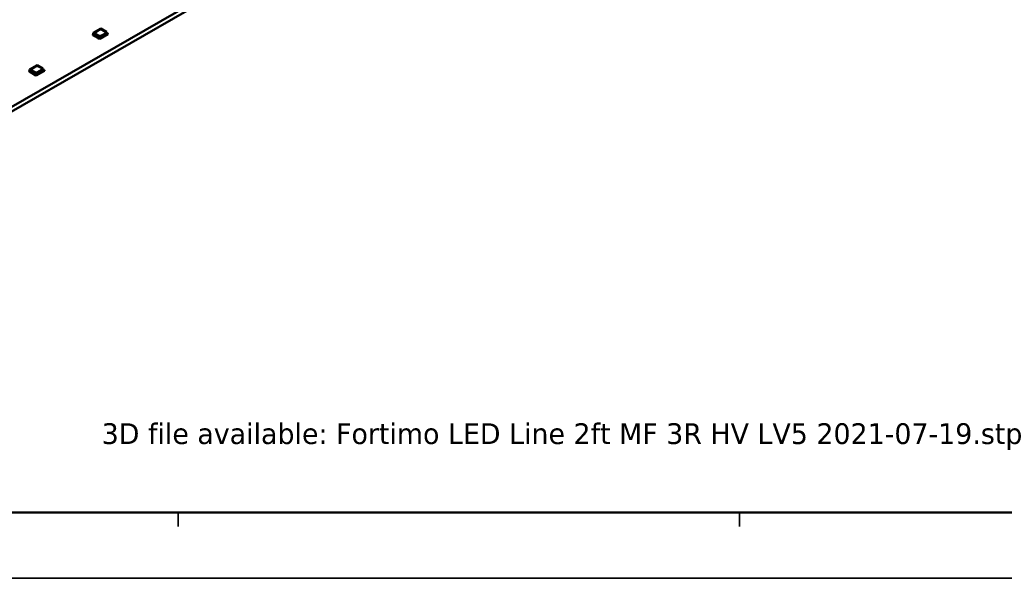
# Model space of a CAD drawing. Header units: millimetres. Extents: x 0 to 841, y 0 to 590.
# Tile 15 of 26: x 484 to 626, y 0 to 81. Entities that reach past the tile are written whole.
import ezdxf

# ---------------------------------------------------------------- set-up
doc = ezdxf.new("R2010")
doc.units = ezdxf.units.MM
doc.layers.get('0').update_dxf_attribs({"lineweight": 25})
for name, color, linetype, lineweight in [('Sketch Geometry(ISO)', 7, 'Continuous', 50), ('Symbols(ISO)', 7, 'Continuous', 25), ('Visible Edges(ISO)', 7, 'Continuous', 50), ('Visible Tangent Edges(ISO)', 7, 'Continuous', 50)]:
    doc.layers.add(name, color=color, linetype=linetype, lineweight=lineweight)
doc.styles.add('Philips-tekst', font='verdana.ttf')

# ---------------------------------------------------------------- blocks, each defined once
blk = doc.blocks.new('Borders A1')
at = {"layer": 'Sketch Geometry(ISO)', "color": 1, "linetype": 'Continuous', "lineweight": 50, "true_color": 0xff0000}
blk.add_line((20, 10), (831, 10), dxfattribs=at)
at = {"layer": 'Sketch Geometry(ISO)', "color": 7, "linetype": 'Continuous', "lineweight": 35}
for p, q in [((506.6, 8), (506.6, 10)), ((587.7, 8), (587.7, 10)), ((0.5, 0.5), (840.5, 0.5))]:
    blk.add_line(p, q, dxfattribs=at)

msp = doc.modelspace()

# ---------------------------------------------------------------- linework, layer by layer
at = {"layer": 'Visible Edges(ISO)'}
for p, q in [((420.925, 33.162), (621.036, 148.399)), ((621.036, 147.745), (420.925, 32.508)), ((495.396, 79.958), (494.31, 79.332)), ((494.632, 79.457), (495.18, 79.772)), ((494.632, 79.453), (495.18, 79.768)), ((495.396, 79.958), (496.24, 79.471)), ((495.604, 79.772), (496.064, 79.508)), ((495.604, 79.768), (496.064, 79.503)), ((494.296, 79.14), (494.261, 79.12)), ((494.261, 79.022), (494.261, 79.12)), ((494.261, 79.12), (495.25, 78.55)), ((494.261, 79.022), (494.386, 78.95)), ((494.31, 79.332), (494.296, 79.14)), ((495.286, 78.57), (494.296, 79.14)), ((495.3, 78.762), (494.31, 79.332)), ((494.385, 78.947), (494.385, 78.95)), ((494.385, 78.947), (494.412, 78.9)), ((494.386, 78.986), (494.412, 78.941)), ((494.412, 78.941), (494.502, 78.889)), ((494.412, 78.9), (494.412, 78.941)), ((494.412, 78.9), (494.502, 78.848)), ((494.502, 78.889), (494.541, 78.888)), ((494.502, 78.848), (494.502, 78.889)), ((494.502, 78.848), (494.541, 78.847)), ((494.541, 78.888), (494.954, 78.65)), ((494.541, 78.847), (494.541, 78.888)), ((494.541, 78.847), (494.954, 78.61)), ((495.091, 78.948), (494.632, 79.212)), ((494.954, 78.65), (494.956, 78.628)), ((494.954, 78.61), (494.954, 78.65)), ((494.954, 78.61), (494.956, 78.587)), ((494.956, 78.628), (495.046, 78.576)), ((494.956, 78.587), (494.956, 78.628)), ((494.956, 78.587), (495.046, 78.535)), ((495.046, 78.576), (495.125, 78.561)), ((495.046, 78.535), (495.046, 78.576)), ((495.046, 78.535), (495.128, 78.519)), ((495.125, 78.524), (495.25, 78.452)), ((495.128, 78.519), (495.128, 78.523)), ((495.128, 78.519), (495.13, 78.521)), ((495.25, 78.452), (496.435, 79.134)), ((495.25, 78.55), (495.286, 78.57)), ((495.25, 78.452), (495.25, 78.55)), ((495.286, 78.57), (495.3, 78.762)), ((495.3, 78.762), (496.24, 79.304)), ((496.064, 79.263), (495.516, 78.948)), ((496.24, 79.304), (496.24, 79.471)), ((496.24, 79.397), (496.392, 79.309)), ((496.392, 79.309), (496.24, 79.222)), ((496.24, 79.222), (496.24, 79.304)), ((496.392, 79.309), (496.4, 79.212)), ((496.435, 79.232), (496.396, 79.254)), ((496.4, 79.212), (496.435, 79.232)), ((496.435, 79.134), (496.435, 79.232)), ((485.117, 74.039), (485.104, 73.847)), ((486.203, 74.664), (485.117, 74.039)), ((486.107, 73.469), (485.117, 74.039)), ((485.439, 74.163), (485.987, 74.479)), ((485.439, 74.159), (485.987, 74.475)), ((486.107, 73.469), (487.048, 74.01)), ((486.203, 74.664), (487.048, 74.178)), ((486.412, 74.479), (486.871, 74.214)), ((486.412, 74.475), (486.871, 74.21)), ((487.048, 74.01), (487.048, 74.178)), ((487.048, 74.103), (487.199, 74.016)), ((487.199, 74.016), (487.048, 73.929)), ((487.048, 73.929), (487.048, 74.01)), ((487.199, 74.016), (487.207, 73.918)), ((485.104, 73.847), (485.068, 73.826)), ((485.068, 73.728), (485.068, 73.826)), ((485.068, 73.826), (486.058, 73.256)), ((485.068, 73.728), (485.194, 73.656)), ((486.093, 73.277), (485.104, 73.847)), ((485.193, 73.654), (485.193, 73.657)), ((485.193, 73.654), (485.22, 73.606)), ((485.194, 73.693), (485.22, 73.647)), ((485.22, 73.647), (485.31, 73.596)), ((485.22, 73.606), (485.22, 73.647)), ((485.22, 73.606), (485.31, 73.555)), ((485.31, 73.596), (485.349, 73.595)), ((485.31, 73.555), (485.31, 73.596)), ((485.31, 73.555), (485.349, 73.554)), ((485.349, 73.595), (485.762, 73.357)), ((485.349, 73.554), (485.349, 73.595)), ((485.349, 73.554), (485.762, 73.316)), ((485.899, 73.654), (485.439, 73.919)), ((485.762, 73.357), (485.764, 73.334)), ((485.762, 73.316), (485.762, 73.357)), ((485.762, 73.316), (485.764, 73.293)), ((485.764, 73.334), (485.854, 73.282)), ((485.764, 73.293), (485.764, 73.334)), ((485.764, 73.293), (485.854, 73.241)), ((485.854, 73.282), (485.933, 73.267)), ((485.854, 73.241), (485.854, 73.282)), ((485.854, 73.241), (485.935, 73.226)), ((485.933, 73.231), (486.058, 73.158)), ((485.935, 73.226), (485.935, 73.229)), ((485.935, 73.226), (485.938, 73.228)), ((486.058, 73.158), (487.243, 73.84)), ((486.058, 73.256), (486.093, 73.277)), ((486.058, 73.158), (486.058, 73.256)), ((486.093, 73.277), (486.107, 73.469)), ((486.871, 73.97), (486.323, 73.654)), ((487.243, 73.938), (487.204, 73.961)), ((487.207, 73.918), (487.243, 73.938)), ((487.243, 73.84), (487.243, 73.938))]:
    msp.add_line(p, q, dxfattribs=at)
for centre, major_axis, start_param, end_param in [((495.392, 79.65), (0.3, 0), 0.7853982, 2.3561945), ((495.392, 79.646), (0.3, 0), 0.7853982, 2.3561945), ((494.844, 79.334), (-0.3, 0), 5.4977871, 7.0685835), ((494.844, 79.33), (-0.3, 0), 5.4977871, 6.2713543), ((495.304, 79.07), (-0.3, 0), 0.7853982, 2.3561945), ((495.852, 79.385), (0.3, 0), 5.4977871, 7.0685835), ((495.852, 79.381), (0.3, 0), 0.0118311, 0.7853982), ((485.652, 74.041), (-0.3, 0), 5.4977871, 7.0685835), ((485.652, 74.037), (-0.3, 0), 5.4977871, 6.2713543), ((486.2, 74.357), (0.3, 0), 0.7853982, 2.3561945), ((486.2, 74.352), (0.3, 0), 0.7853982, 2.3561945), ((486.659, 74.092), (0.3, 0), 5.4977871, 7.0685835), ((486.659, 74.088), (0.3, 0), 0.0118311, 0.7853982), ((486.111, 73.776), (-0.3, 0), 0.7853982, 2.3561945)]:
    msp.add_ellipse(centre, major_axis=major_axis, ratio=0.5758617, start_param=start_param, end_param=end_param, dxfattribs=at)
at = {"layer": 'Visible Tangent Edges(ISO)'}
for p, q in [((495.18, 79.772), (495.18, 79.768)), ((495.604, 79.772), (495.604, 79.768)), ((494.632, 79.457), (494.632, 79.453)), ((496.064, 79.508), (496.064, 79.503)), ((485.439, 74.163), (485.439, 74.159)), ((485.987, 74.479), (485.987, 74.475)), ((486.412, 74.479), (486.412, 74.475)), ((486.871, 74.214), (486.871, 74.21))]:
    msp.add_line(p, q, dxfattribs=at)

# ---------------------------------------------------------------- block references
msp.add_blockref('Borders A1', (0, 0))

# ---------------------------------------------------------------- texts
at = {"layer": 'Symbols(ISO)', "color": 7, "insert": (495.515, 22.911), "char_height": 3, "width": 145.24768, "attachment_point": 1, "style": 'Philips-tekst'}
msp.add_mtext('{\\fVerdana|b0|i0;3D file available: Fortimo LED Line 2ft MF 3R HV LV5 2021-07-19.stp}', dxfattribs=at)

doc.saveas('drawing.dxf')
